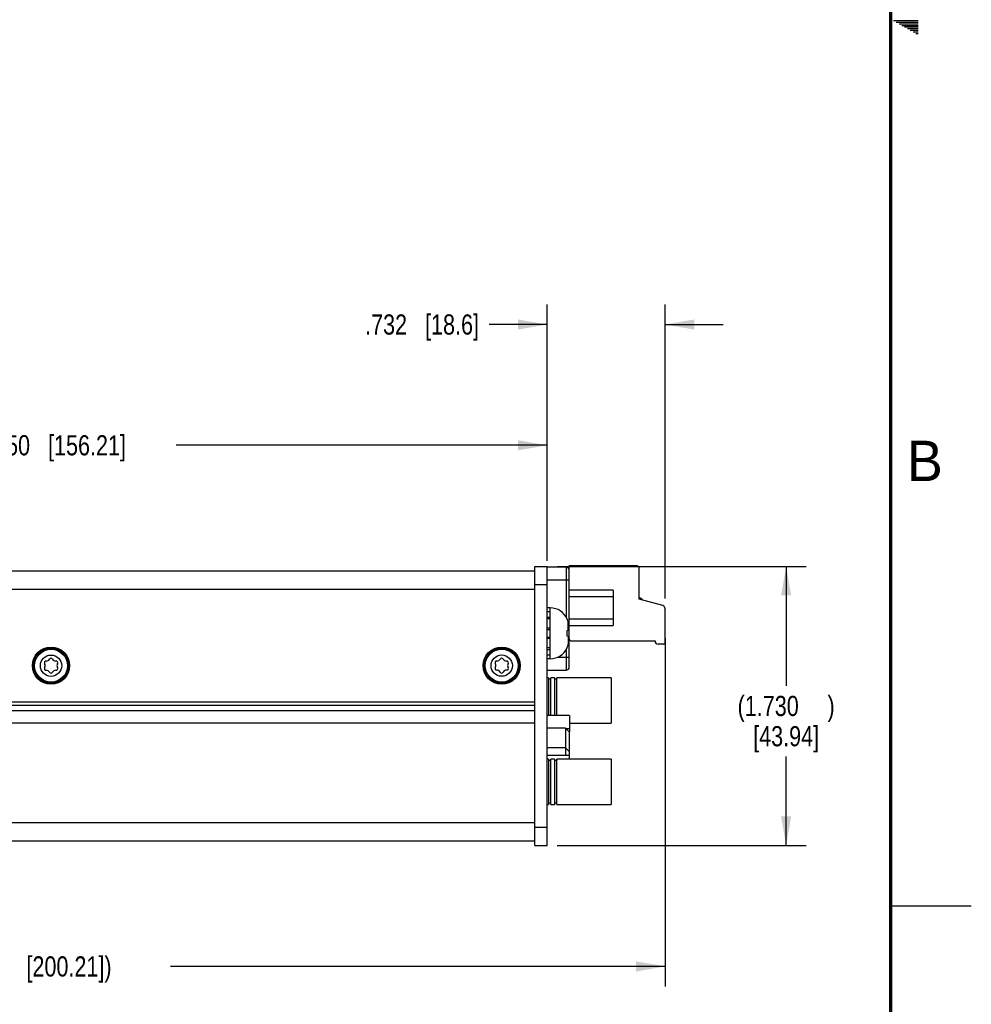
# Model space of a CAD drawing. Header units: inches. Extents: x 0 to 34, y 0 to 22.
# Tile 38 of 54: x 28.1 to 34, y 4.9 to 11. Entities that reach past the tile are written whole.
import ezdxf

# ---------------------------------------------------------------- set-up
doc = ezdxf.new("R2010")
doc.units = ezdxf.units.IN
doc.header["$LTSCALE"] = 1.87
doc.header["$MEASUREMENT"] = 0
doc.layers.get('0').update_dxf_attribs({"linetype": 'CONTINUOUS'})
doc.layers.add('COSMETIC', color=7, linetype='CONTINUOUS')
doc.layers.add('DIMENSIONS', color=7, linetype='CONTINUOUS')
doc.styles.get("Standard").update_dxf_attribs({"font": 'txt', "width": 0.8})
doc.styles.add('TEXTSTYLE_2', font='txt')
doc.dimstyles.new('DIMSTYLE_1', dxfattribs={"dimtxt": 0.125, "dimasz": 0.18, "dimexe": 0.125, "dimexo": 0.0625, "dimgap": 0.0625, "dimtad": 0, "dimtih": 1, "dimtoh": 1, "dimdec": 3, "dimzin": 4, "dimdsep": 46, "dimtxsty": 'STANDARD', "dimblk": '_FILLED', "dimblk1": '_FILLED', "dimblk2": '_FILLED', "dimcen": 0.09, "dimadec": 0, "dimazin": 0, "dimtp": 0.001, "dimtm": 0.001, "dimtfac": 1, "dimtdec": 3, "dimtofl": 0, "dimtmove": 0, "dimatfit": 3, "dimldrblk": '_FILLED', "dimfxl": 1, "dimtolj": 1, "dimtzin": 4, "dimarcsym": 0})

# ---------------------------------------------------------------- blocks, each defined once
blk = doc.blocks.new('_FILLED')
at = {"color": 0, "linetype": 'BYBLOCK'}
blk.add_solid([(0, 0), (-1, 0.174), (-1, -0.174)], dxfattribs=at)
blk = doc.blocks.new('*D0')
at = {"layer": 'DIMENSIONS', "color": 2, "linetype": 'CONTINUOUS'}
for p, q in [((31.4323, 7.6051), (32.9771, 7.6051)), ((32.8521, 7.6051), (32.8521, 6.8651)), ((32.8521, 5.8751), (32.8521, 6.4276)), ((31.4323, 5.8751), (32.9771, 5.8751))]:
    blk.add_line(p, q, dxfattribs=at)
at = {"layer": 'DIMENSIONS', "color": 2, "linetype": 'CONTINUOUS', "xscale": 0.18, "yscale": 0.18, "zscale": 0.18}
for p, rotation in [((32.8521, 7.6051), 90), ((32.8521, 5.8751), 270)]:
    blk.add_blockref('_FILLED', p, dxfattribs=dict(at, rotation=rotation))
at = {"layer": 'DIMENSIONS', "color": 2, "linetype": 'CONTINUOUS', "insert": (32.8521, 6.8026), "char_height": 0.125, "width": 0.9, "attachment_point": 2, "line_spacing_factor": 0.9}
blk.add_mtext('(1.730{\\Ftxt.shx;\\W1.600000;\\H0.125000; })\\P[43.94]', dxfattribs=at)
blk = doc.blocks.new('*D1')
at = {"layer": 'DIMENSIONS', "color": 2, "linetype": 'CONTINUOUS'}
for p, q in [((32.1021, 7.1598), (32.1021, 5.0001)), ((24.2198, 6.2866), (24.2198, 5.0001)), ((24.2198, 5.1251), (27.286, 5.1251)), ((32.1021, 5.1251), (29.036, 5.1251))]:
    blk.add_line(p, q, dxfattribs=at)
at = {"layer": 'DIMENSIONS', "color": 2, "linetype": 'CONTINUOUS', "xscale": 0.18, "yscale": 0.18, "zscale": 0.18, "rotation": 180}
blk.add_blockref('_FILLED', (24.2198, 5.1251), dxfattribs=at)
at = {"layer": 'DIMENSIONS', "color": 2, "linetype": 'CONTINUOUS', "xscale": 0.18, "yscale": 0.18, "zscale": 0.18}
blk.add_blockref('_FILLED', (32.1021, 5.1251), dxfattribs=at)
at = {"layer": 'DIMENSIONS', "color": 2, "linetype": 'CONTINUOUS', "insert": (28.161, 5.1876), "char_height": 0.125, "width": 1.625, "attachment_point": 2, "line_spacing_factor": 0.9}
blk.add_mtext('(7.882{\\Ftxt.shx;\\W1.000000;\\H0.125000; }[200.21])', dxfattribs=at)
blk = doc.blocks.new('*D3')
at = {"layer": 'DIMENSIONS', "color": 2, "linetype": 'CONTINUOUS'}
for p, q in [((25.2198, 7.6676), (25.2198, 8.4813)), ((31.3698, 7.6399), (31.3698, 8.4813)), ((25.2198, 8.3563), (27.5198, 8.3563)), ((31.3698, 8.3563), (29.0698, 8.3563))]:
    blk.add_line(p, q, dxfattribs=at)
at = {"layer": 'DIMENSIONS', "color": 2, "linetype": 'CONTINUOUS', "xscale": 0.18, "yscale": 0.18, "zscale": 0.18, "rotation": 180}
blk.add_blockref('_FILLED', (25.2198, 8.3563), dxfattribs=at)
at = {"layer": 'DIMENSIONS', "color": 2, "linetype": 'CONTINUOUS', "xscale": 0.18, "yscale": 0.18, "zscale": 0.18}
blk.add_blockref('_FILLED', (31.3698, 8.3563), dxfattribs=at)
at = {"layer": 'DIMENSIONS', "color": 2, "linetype": 'CONTINUOUS', "insert": (28.2948, 8.4188), "char_height": 0.125, "width": 1.425, "attachment_point": 2, "line_spacing_factor": 0.9}
blk.add_mtext('6.150{\\Ftxt.shx;\\W1.000000;\\H0.125000; }[156.21]', dxfattribs=at)
blk = doc.blocks.new('*D4')
at = {"layer": 'DIMENSIONS', "color": 2, "linetype": 'CONTINUOUS'}
for p, q in [((31.3698, 7.6399), (31.3698, 9.2301)), ((32.1021, 7.4055), (32.1021, 9.2301)), ((31.3698, 9.1051), (31.0106, 9.1051)), ((32.1021, 9.1051), (32.4621, 9.1051))]:
    blk.add_line(p, q, dxfattribs=at)
at = {"layer": 'DIMENSIONS', "color": 2, "linetype": 'CONTINUOUS', "xscale": 0.18, "yscale": 0.18, "zscale": 0.18}
blk.add_blockref('_FILLED', (31.3698, 9.1051), dxfattribs=at)
at = {"layer": 'DIMENSIONS', "color": 2, "linetype": 'CONTINUOUS', "xscale": 0.18, "yscale": 0.18, "zscale": 0.18, "rotation": 180}
blk.add_blockref('_FILLED', (32.1021, 9.1051), dxfattribs=at)
at = {"layer": 'DIMENSIONS', "color": 2, "linetype": 'CONTINUOUS', "insert": (30.9481, 9.1676), "char_height": 0.125, "width": 1.125, "attachment_point": 3, "line_spacing_factor": 0.9}
blk.add_mtext('.732{\\Ftxt.shx;\\W1.000000;\\H0.125000; }[18.6]', dxfattribs=at)

msp = doc.modelspace()

# ---------------------------------------------------------------- linework, layer by layer
at = {"color": 2, "linetype": 'CONTINUOUS'}
for p, q in [((33.5173, 10.99), (33.6697, 10.99)), ((33.5347, 10.98), (33.6697, 10.98)), ((33.552, 10.97), (33.6697, 10.97)), ((33.5693, 10.96), (33.6697, 10.96)), ((33.5866, 10.95), (33.6697, 10.95)), ((33.6039, 10.94), (33.6697, 10.94)), ((33.6213, 10.93), (33.6697, 10.93)), ((33.6386, 10.92), (33.6697, 10.92)), ((33.6559, 10.91), (33.6697, 10.91)), ((33.5, 5.5), (34, 5.5))]:
    msp.add_line(p, q, dxfattribs=at)
at = {"color": 3, "linetype": 'CONTINUOUS'}
for p, q in [((31.2948, 7.5761), (25.2948, 7.5761)), ((31.2948, 7.4631), (25.2948, 7.4631)), ((25.2948, 6.7661), (31.2948, 6.7661)), ((31.2948, 6.7427), (25.2948, 6.7427)), ((31.2948, 6.7106), (25.2948, 6.7106)), ((31.2948, 6.6341), (25.2948, 6.6341)), ((25.2948, 6.0171), (31.2948, 6.0171)), ((25.2948, 5.9041), (31.2948, 5.9041))]:
    msp.add_line(p, q, dxfattribs=at)
at = {"color": 7, "linetype": 'CONTINUOUS'}
for p, q in [((31.2948, 7.6051), (31.3698, 7.6051)), ((31.2948, 5.8751), (31.2948, 7.6051)), ((31.3698, 5.8751), (31.3698, 7.6051)), ((31.2948, 7.4921), (31.3698, 7.4921)), ((31.9486, 7.3993), (31.9486, 7.4078)), ((31.9504, 7.3988), (31.9504, 7.4078)), ((31.9602, 7.3962), (31.9602, 7.3983)), ((31.3895, 7.3484), (31.3698, 7.3484)), ((31.3895, 7.0319), (31.3895, 7.3484)), ((31.3895, 7.3245), (31.3698, 7.3245)), ((31.3698, 7.2901), (31.3895, 7.2901)), ((31.3895, 7.2797), (31.3698, 7.2797)), ((31.4948, 7.278), (31.4948, 7.2799)), ((31.3895, 7.2218), (31.3698, 7.2218)), ((31.3698, 7.2137), (31.3895, 7.2137)), ((31.4948, 7.2084), (31.5055, 7.2096)), ((31.4948, 7.1719), (31.4948, 7.2084)), ((31.4999, 7.209), (31.4999, 7.2641)), ((31.3698, 7.1666), (31.3895, 7.1666)), ((31.3895, 7.1585), (31.3698, 7.1585)), ((31.5055, 7.1707), (31.4948, 7.1719)), ((31.4999, 7.1713), (31.4999, 7.1162)), ((31.3895, 7.1006), (31.3698, 7.1006)), ((31.3698, 7.0902), (31.3895, 7.0902)), ((31.4948, 7.1004), (31.4948, 7.1023)), ((31.3895, 7.0558), (31.3698, 7.0558)), ((31.3895, 7.0319), (31.3698, 7.0319)), ((31.3795, 6.9143), (31.3698, 6.9143)), ((31.3795, 6.9143), (31.3795, 6.6802)), ((31.3795, 6.9073), (31.3935, 6.9073)), ((31.4159, 6.9143), (31.3935, 6.9143)), ((31.3935, 6.6802), (31.3935, 6.9143)), ((31.4159, 6.9143), (31.4159, 6.6802)), ((31.4159, 6.9073), (31.4299, 6.9073)), ((31.7673, 6.9143), (31.4299, 6.9143)), ((31.4299, 6.6802), (31.4299, 6.9143)), ((31.7673, 6.9143), (31.7673, 6.634)), ((31.5085, 6.6802), (31.3698, 6.6802)), ((31.5085, 6.6802), (31.5085, 6.5804)), ((31.4848, 6.602), (31.3698, 6.602)), ((31.4848, 6.602), (31.5085, 6.5784)), ((31.4848, 6.602), (31.4848, 6.4327)), ((31.4858, 6.601), (31.5085, 6.601)), ((31.5085, 6.634), (31.7673, 6.634)), ((31.5065, 6.5804), (31.5085, 6.5804)), ((31.5085, 6.4103), (31.5085, 6.5784)), ((31.4848, 6.48), (31.3698, 6.48)), ((31.4848, 6.48), (31.5085, 6.4563)), ((31.5085, 6.4327), (31.3698, 6.4327)), ((31.3795, 6.4103), (31.3698, 6.4103)), ((31.3795, 6.4103), (31.3795, 6.13)), ((31.4159, 6.4103), (31.3935, 6.4103)), ((31.3935, 6.13), (31.3935, 6.4103)), ((31.4159, 6.4103), (31.4159, 6.13)), ((31.7673, 6.4103), (31.4299, 6.4103)), ((31.4299, 6.13), (31.4299, 6.4103)), ((31.7673, 6.4103), (31.7673, 6.13)), ((31.3795, 6.4033), (31.3935, 6.4033)), ((31.4159, 6.4033), (31.4299, 6.4033)), ((31.3698, 6.13), (31.3795, 6.13)), ((31.3935, 6.137), (31.3795, 6.137)), ((31.3935, 6.13), (31.4159, 6.13)), ((31.4299, 6.137), (31.4159, 6.137)), ((31.4299, 6.13), (31.7673, 6.13)), ((31.2948, 5.9881), (31.3698, 5.9881)), ((31.2948, 5.8751), (31.3698, 5.8751))]:
    msp.add_line(p, q, dxfattribs=at)
at = {"color": 6, "linetype": 'CONTINUOUS'}
for p, q in [((31.4879, 7.6002), (31.3698, 7.6002)), ((31.4879, 7.6002), (31.4879, 7.2926)), ((31.9289, 7.6081), (31.5076, 7.6081)), ((31.5076, 7.2225), (31.5076, 7.6081)), ((31.9407, 7.4014), (31.9407, 7.5963)), ((31.3698, 7.5215), (31.5076, 7.5215)), ((31.7793, 7.4585), (31.5076, 7.4585)), ((31.7793, 7.4585), (31.7793, 7.238)), ((31.5076, 7.4191), (31.7793, 7.4191)), ((31.9486, 7.4079), (31.9407, 7.4079)), ((32.0875, 7.3621), (31.9407, 7.4014)), ((31.9486, 7.4079), (31.9486, 7.4078)), ((32.1021, 7.1317), (32.1021, 7.343)), ((31.7793, 7.2774), (31.5076, 7.2774)), ((31.5076, 7.238), (31.7793, 7.238)), ((31.5076, 7.1593), (31.5076, 7.221)), ((31.5076, 6.9821), (31.5076, 7.1578)), ((31.5194, 7.1435), (32.0391, 7.1435)), ((31.4879, 7.0877), (31.4879, 6.9624)), ((32.0942, 7.1238), (32.0588, 7.1238)), ((31.5076, 7.0412), (31.4329, 7.0412)), ((31.3698, 6.9624), (31.4879, 6.9624))]:
    msp.add_line(p, q, dxfattribs=at)
at = {"color": 7, "linetype": 'CONTINUOUS', "const_width": 0.02}
msp.add_lwpolyline([(33.5, 0.5), (33.5, 21.5)], dxfattribs=at)
at = {"color": 3, "linetype": 'CONTINUOUS'}
for centre in [(28.2948, 6.9901), (31.0888, 6.9901)]:
    msp.add_circle(centre, 0.115, dxfattribs=at)
at = {"color": 7, "linetype": 'CONTINUOUS'}
for centre, radius in [((28.2948, 6.9897), 0.106), ((28.2948, 6.9897), 0.102), ((31.0888, 6.9901), 0.106), ((31.0888, 6.9901), 0.102), ((28.2948, 6.9897), 0.066), ((31.0888, 6.9901), 0.066)]:
    msp.add_circle(centre, radius, dxfattribs=at)
at = {"color": 6, "linetype": 'CONTINUOUS'}
for centre, radius, start, end in [((31.4879, 7.5805), 0.0197, 0, 90), ((31.9289, 7.5963), 0.0118, 0, 90), ((31.9486, 7.3961), 0.0118, 0, 92.47899), ((32.0824, 7.343), 0.0197, 0, 75), ((31.5194, 7.1553), 0.0118, 180, 270), ((32.0588, 7.1435), 0.0197, 180, 270), ((32.0942, 7.1317), 0.00787, 270, 360), ((31.4879, 6.9821), 0.0197, 270, 360)]:
    msp.add_arc(centre, radius, start, end, dxfattribs=at)
at = {"color": 7, "linetype": 'CONTINUOUS'}
for centre, radius, start, end in [((31.9486, 7.3961), 0.0118, 0.13077, 16.78431), ((31.3895, 7.232), 0.1157, 24.49455, 90), ((31.3851, 7.2296), 0.1199, 16.70565, 23.81645), ((31.2536, 7.1902), 0.2571, 11.5959, 16.70925), ((31.2538, 7.1902), 0.257, 13.89321, 14.79191), ((31.2537, 7.1902), 0.2571, 11.59496, 13.09033), ((31.3175, 7.2117), 0.1904, 2.96686, 9.11369), ((31.3178, 7.1686), 0.1901, 350.88203, 357.03741), ((31.3895, 7.1483), 0.1157, 270, 335.50545), ((31.3851, 7.1507), 0.1199, 336.18355, 343.29435), ((31.2536, 7.1901), 0.2571, 343.29075, 348.4041), ((31.2538, 7.1901), 0.257, 345.20809, 346.1068), ((31.2537, 7.1901), 0.2571, 346.90968, 348.40504), ((28.2657, 7.0402), 0.022, 267.97407, 332.02593), ((28.2948, 7.0247), 0.011, 27.97407, 152.02593), ((28.324, 7.0402), 0.022, 207.97407, 272.02593), ((31.0597, 7.0406), 0.022, 267.97407, 332.02593), ((31.0888, 7.0251), 0.011, 27.97407, 152.02593), ((31.118, 7.0406), 0.022, 207.97407, 272.02593), ((28.2645, 7.0072), 0.011, 87.97407, 212.02593), ((28.2645, 6.9722), 0.011, 147.97407, 272.02593), ((28.2365, 6.9897), 0.022, 327.97407, 32.02593), ((28.2657, 6.9392), 0.022, 27.97407, 92.02593), ((28.324, 6.9392), 0.022, 87.97407, 152.02593), ((28.3251, 7.0072), 0.011, 327.97407, 92.02593), ((28.3251, 6.9722), 0.011, 267.97407, 32.02593), ((28.3531, 6.9897), 0.022, 147.97407, 212.02593), ((31.0585, 7.0076), 0.011, 87.97407, 212.02593), ((31.0585, 6.9726), 0.011, 147.97407, 272.02593), ((31.0305, 6.9901), 0.022, 327.97407, 32.02593), ((31.0597, 6.9397), 0.022, 27.97407, 92.02593), ((31.118, 6.9397), 0.022, 87.97407, 152.02593), ((31.1191, 7.0076), 0.011, 327.97407, 92.02593), ((31.1191, 6.9726), 0.011, 267.97407, 32.02593), ((31.1471, 6.9901), 0.022, 147.97407, 212.02593), ((28.2948, 6.9547), 0.011, 207.97407, 332.02593), ((31.0888, 6.9551), 0.011, 207.97407, 332.02593)]:
    msp.add_arc(centre, radius, start, end, dxfattribs=at)
for points, knots in [([(31.5055, 7.2096), (31.5058, 7.2106), (31.5068, 7.2145), (31.5074, 7.2185), (31.5077, 7.2215)], [0, 0, 0, 0, 0.253969, 1, 1, 1, 1]), ([(31.5077, 7.1588), (31.5076, 7.1598), (31.5071, 7.1638), (31.5063, 7.1678), (31.5055, 7.1707)], [0, 0, 0, 0, 0.246609, 1, 1, 1, 1])]:
    msp.add_open_spline(points, degree=3, knots=knots, dxfattribs=at)
at = {"layer": 'COSMETIC', "color": 7, "linetype": 'CONTINUOUS'}
for centre in [(28.2948, 6.9897), (31.0888, 6.9901)]:
    msp.add_circle(centre, 0.1125, dxfattribs=at)

# ---------------------------------------------------------------- texts
at = {"color": 2, "linetype": 'CONTINUOUS', "insert": (33.6006, 8.3845), "char_height": 0.25, "width": 0.25, "attachment_point": 1, "line_spacing_factor": 0.9, "style": 'TEXTSTYLE_2'}
msp.add_mtext('B', dxfattribs=at)

# ---------------------------------------------------------------- dimensions: what is measured, and where the dimension line sits
at = {"layer": 'DIMENSIONS', "color": 2, "linetype": 'CONTINUOUS'}
dim = msp.add_linear_dim(base=(31.3698, 9.1051), p1=(32.1021, 7.343), p2=(31.3698, 7.5774), angle=180, dimstyle='DIMSTYLE_1', dxfattribs=at)
dim.commit()
dim.dimension.update_dxf_attribs({"geometry": '*D4', "text_midpoint": (30.3856, 9.1051), "dimtype": 160})
dim = msp.add_linear_dim(base=(31.3698, 8.3563), p1=(25.2198, 7.6051), p2=(31.3698, 7.5774), dimstyle='DIMSTYLE_1', dxfattribs=at)
dim.commit()
dim.dimension.update_dxf_attribs({"geometry": '*D3', "text_midpoint": (28.2948, 8.3563), "dimtype": 160})
dim = msp.add_linear_dim(base=(32.8521, 5.8751), p1=(31.3698, 7.6051), p2=(31.3698, 5.8751), angle=270, text='(<>)', dimstyle='DIMSTYLE_1', dxfattribs=at)
dim.commit()
dim.dimension.update_dxf_attribs({"geometry": '*D0', "text_midpoint": (32.8521, 6.6464), "dimtype": 160})
dim = msp.add_linear_dim(base=(32.1021, 5.1251), p1=(24.2198, 6.3491), p2=(32.1021, 7.2223), text='(<>)', dimstyle='DIMSTYLE_1', dxfattribs=at)
dim.commit()
dim.dimension.update_dxf_attribs({"geometry": '*D1', "text_midpoint": (28.161, 5.1251), "dimtype": 160})

doc.saveas('drawing.dxf')
